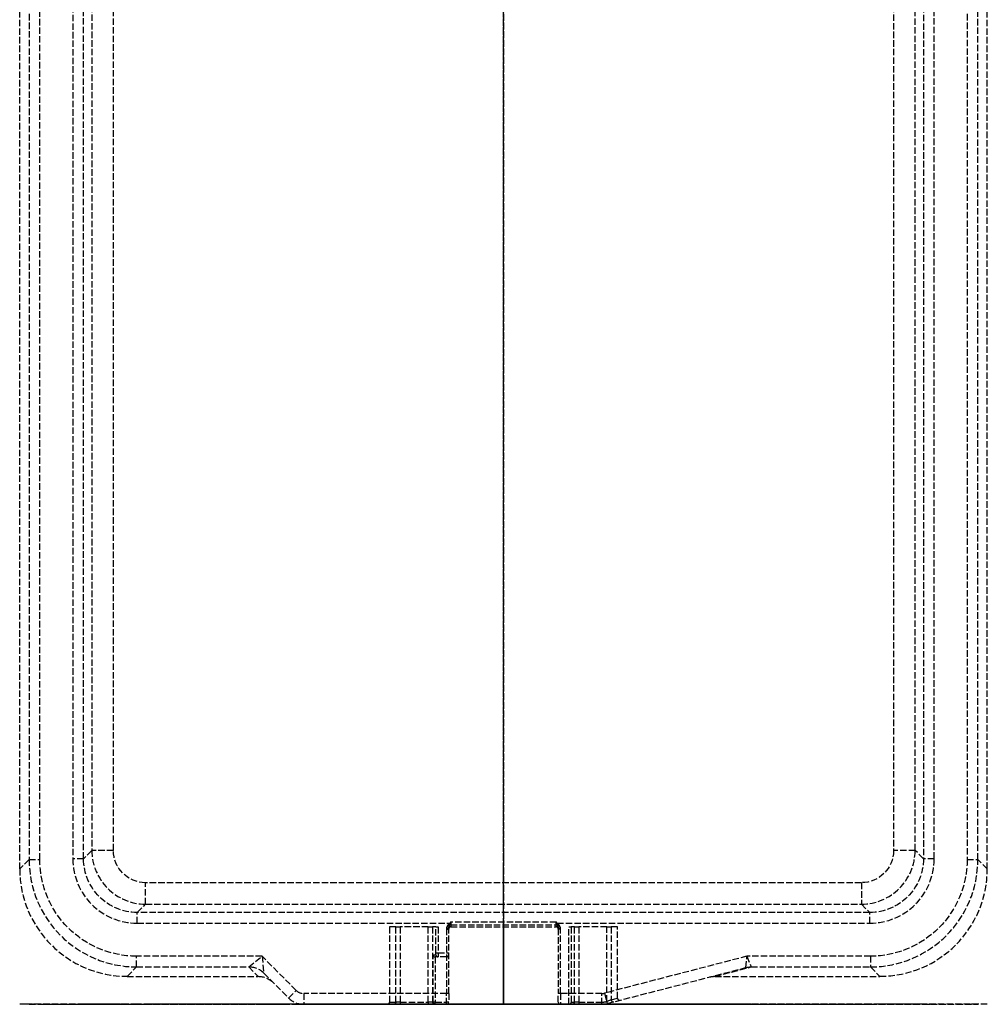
# Model space of a CAD drawing. Header units: millimetres. Extents: x -112 to 112, y 0 to 458.
# Tile 1 of 2: x -112 to 112, y 0 to 229. Entities that reach past the tile are written whole.
import ezdxf

# ---------------------------------------------------------------- set-up
doc = ezdxf.new("R2010")
doc.units = ezdxf.units.MM
doc.header["$LTSCALE"] = 10
doc.linetypes.add('ALLCAD_Strich', pattern=[0.2, 0.15, -0.05])
for name, color, linetype in [('BESCH_KONT_sich_schn_ansi_2d', 40, 'Continuous'), ('BESCH_KONT_sich_schn_grun_2d', 10, 'Continuous'), ('BESCH_KONT_sich_schn_seit_2d', 160, 'Continuous')]:
    doc.layers.add(name, color=color, linetype=linetype)

msp = doc.modelspace()

# ---------------------------------------------------------------- linework, layer by layer
at = {"layer": 'BESCH_KONT_sich_schn_ansi_2d', "linetype": 'ALLCAD_Strich'}
for p, q in [((-87.52, 0), (-112.5, 0)), ((-110.31, 0, 62.59), (-112.5, 0)), ((-107.82, 0, 65), (-85.33, 0, 65)), ((-95.72, 0, 7.33), (-97.65, 0, 62.59)), ((-90.72, 0, 2.5), (-83.22, 0, 2.5)), ((-87.52, 0), (-57.07, 0)), ((-87.52, 0), (-85.33, 0, 62.59)), ((-56.15, 0, 65), (-85.33, 0, 65)), ((-85.33, 0, 62.59), (-85.33, 0, 65)), ((-85.33, 0, 62.59), (-59.25, 0, 62.59)), ((-85.15, 0, 62.59), (-85.15, 0, 65)), ((-85.15, 0, 62.59), (-83.22, 0, 7.33)), ((-83.22, 0, 7.33), (83.22, 0, 7.33)), ((-83.22, 0, 2.5), (-83.22, 0, 7.33)), ((83.22, 0, 2.5), (-83.22, 0, 2.5)), ((-59.25, 0, 62.33), (-57.07, 0)), ((57.58, 0, 62.59), (-59.25, 0, 62.59)), ((-57.07, 0), (-53.53, 0)), ((-48.2, 0, 65), (-56.15, 0, 65)), ((-53.53, 0), (-55.72, 0, 62.5)), ((-55.72, 0, 62.5), (-49.96, 0, 62.5)), ((-53.53, 0), (-49.96, 0)), ((-46.43, 0), (-49.96, 0)), ((-49.96, 0, 62.5), (-49.96, 0)), ((-46.43, 0, 62.5), (-49.96, 0, 62.5)), ((-48.2, 0, 65), (-46.43, 0, 65)), ((-46.43, 0), (-27, 0)), ((-46.43, 0, 62.5), (-13.25, 0, 62.5)), ((-46.43, 0), (-46.43, 0, 62.5)), ((-13.25, 0, 65), (-46.43, 0, 65)), ((-46.43, 0, 65), (-46.43, 0, 62.5)), ((-26.5, 0), (-27, 0)), ((-25.53, 0, 55.54), (-27, 0)), ((-15.21, 0), (-26.5, 0)), ((-26.5, 0), (-25.03, 0, 55.53)), ((-25.53, 0, 55.54), (-25.03, 0, 55.53)), ((-25.03, 0, 55.53), (-25, 0, 56.5)), ((-25, 0, 56.5), (-24.03, 0, 56.5)), ((-24.03, 0, 57), (-24.03, 0, 56.5)), ((-17.49, 0, 57), (-24.03, 0, 57)), ((-24.03, 0, 56.5), (-17.49, 0, 56.5)), ((-17.49, 0, 57), (-17.49, 0, 56.5)), ((-17.49, 0, 56.5), (-16.5, 0, 56.5)), ((-16.5, 0, 56.5), (-16.49, 0, 55.51)), ((-15.99, 0, 55.52), (-16.49, 0, 55.51)), ((-16.49, 0, 55.51), (-16.37, 0, 46.99)), ((-15.87, 0, 47), (-16.37, 0, 46.99)), ((-16.37, 0, 46.99), (-15.71, 0, 0.99)), ((-16.36, 0, 46.5), (-15.87, 0, 46.5)), ((-15.87, 0, 47), (-15.99, 0, 55.52)), ((-15.87, 0, 46.5), (-15.87, 0, 47)), ((-13.25, 0, 47), (-15.87, 0, 47)), ((-15.87, 0, 46.5), (-13.25, 0, 46.5)), ((-15.21, 0, 1), (-15.86, 0, 46.5)), ((-15.21, 0, 1), (-15.71, 0, 0.99)), ((-15.71, 0, 0.49), (-15.71, 0, 0.99)), ((-15.21, 0), (-13.25, 0)), ((-15.21, 0, 1), (-15.21, 0)), ((-13.25, 0, 1), (-15.21, 0, 1)), ((-13.25, 0), (-12.25, 0)), ((-12.75, 0, 47), (-13.25, 0, 47)), ((-13.25, 0, 47), (-13.25, 0, 46.5)), ((-12.75, 0, 62.5), (-13.25, 0, 62.5)), ((-13.25, 0, 62.5), (-13.25, 0, 65)), ((-13.25, 0, 62.5), (-13.25, 0, 47)), ((-12.75, 0, 1), (-13.25, 0, 1)), ((-13.25, 0, 46.5), (-13.25, 0, 1)), ((-13.25, 0), (-13.25, 0, 1)), ((-13.25, 0, 46.5), (-12.75, 0, 46.5)), ((-12.75, 0, 64.5), (-12.75, 0, 62.5)), ((-12.75, 0, 47), (-12.75, 0, 62.5)), ((-12.75, 0, 1), (-12.75, 0, 47)), ((-12.75, 0, 1), (-12.75, 0, 0.5)), ((-12.25, 0, 0.5), (-12.75, 0, 0.5)), ((-12.75, 0, 63.99), (-12.25, 0, 63.99)), ((-12.25, 0), (12.25, 0)), ((12.25, 0, 0.5), (-12.25, 0, 0.5)), ((-12.25, 0, 0.5), (-12.25, 0)), ((-12.25, 0, 63.99), (12.25, 0, 63.99)), ((-12.25, 0, 0.5), (-12.25, 0, 63.99)), ((-12.25, 0, 64.99), (-12.25, 0, 63.99)), ((12.25, 0, 64.99), (-12.25, 0, 64.99)), ((12.25, 0, 64.99), (-12.25, 0, 64.99)), ((12.75, 0, 0.5), (12.25, 0, 0.5)), ((12.25, 0, 63.99), (12.75, 0, 63.99)), ((12.25, 0, 63.99), (12.25, 0, 0.5)), ((12.25, 0, 63.99), (12.25, 0, 64.99)), ((12.25, 0, 0.5), (12.25, 0)), ((12.25, 0), (13.25, 0)), ((12.75, 0, 62.5), (12.75, 0, 0.5)), ((12.75, 0, 62.5), (12.75, 0, 64.5)), ((13.25, 0, 62.5), (12.75, 0, 62.5)), ((12.75, 0, 46.5), (13.25, 0, 46.5)), ((13.25, 0, 1), (12.75, 0, 1)), ((13.25, 0, 62.5), (22.86, 0, 62.5)), ((13.25, 0), (13.25, 0, 62.5)), ((13.25, 0), (15.2, 0)), ((13.25, 0, 65), (13.25, 0, 62.5)), ((22.86, 0, 65), (13.25, 0, 65)), ((13.25, 0, 46.5), (16.36, 0, 46.5)), ((13.25, 0, 1), (15.71, 0, 1)), ((14.22, 0, 0), (14.22, 0, 0)), ((14.22, 0, 0.01), (14.22, 0, 0.01)), ((14.22, 0, 0), (14.22, 0, 0.01)), ((14.22, 0, 0), (14.22, 0, 0)), ((14.22, 0, 0.01), (14.22, 0, 0)), ((14.22, 0, 0.01), (14.22, 0, 0.01)), ((14.22, 0, 0.01), (14.22, 0, 0)), ((14.22, 0, 0), (14.22, 0, 0.01)), ((14.22, 0, 0.01), (14.23, 0, 0.01)), ((14.22, 0, 0.01), (14.22, 0, 0)), ((14.23, 0, 0), (14.22, 0, 0)), ((14.22, 0, 0), (14.22, 0, 0.01)), ((14.22, 0, 0), (14.22, 0, 0)), ((14.22, 0, 0), (14.22, 0, 0)), ((14.22, 0, 0), (14.23, 0, 0)), ((14.23, 0, 0.01), (14.22, 0, 0.01)), ((14.23, 0, 0), (14.23, 0, 0)), ((14.23, 0, 0.01), (14.23, 0, 0.01)), ((14.23, 0, 0), (14.23, 0, 0.01)), ((14.23, 0, 0), (14.23, 0, 0)), ((14.23, 0, 0.01), (14.23, 0, 0)), ((14.23, 0, 0.01), (14.23, 0, 0.01)), ((14.23, 0, 0.01), (14.23, 0, 0)), ((14.23, 0, 0.01), (14.23, 0, 0.01)), ((14.23, 0, 0.01), (14.23, 0, 0.01)), ((14.24, 0, 0), (14.24, 0, 0.01)), ((15.99, 0, 55.52), (15.2, 0)), ((15.21, 0), (15.2, 0)), ((15.21, 0), (26.5, 0)), ((15.7, 0), (15.71, 0, 0.49)), ((15.71, 0, 0.49), (16.49, 0, 55.51)), ((15.99, 0, 55.52), (16.49, 0, 55.51)), ((16.49, 0, 55.51), (16.5, 0, 56.5)), ((16.5, 0, 56.5), (17.49, 0, 56.5)), ((22.86, 0, 57), (17.49, 0, 57)), ((17.49, 0, 56.5), (22.86, 0, 56.5)), ((17.49, 0, 57), (17.49, 0, 56.5)), ((22.86, 0, 62.5), (22.86, 0, 57)), ((22.86, 0, 62.5), (22.86, 0, 65)), ((24.12, 0, 62.5), (22.86, 0, 62.5)), ((22.86, 0, 65), (23.49, 0, 65)), ((23.99, 0, 56.5), (22.86, 0, 56.5)), ((22.86, 0, 57), (24.12, 0, 57)), ((22.86, 0, 57), (22.86, 0, 56.5)), ((56.62, 0, 65), (23.49, 0, 65)), ((23.99, 0, 56.5), (24.03, 0, 56.5)), ((24.03, 0, 56.5), (25, 0, 56.5)), ((24.12, 0, 62.5), (56.3, 0, 62.5)), ((24.15, 0, 57), (24.12, 0, 57)), ((24.12, 0, 57), (24.12, 0, 62.5)), ((24.12, 0, 57), (24.12, 0, 56.5)), ((25, 0, 56.5), (25.03, 0, 55.53)), ((25.03, 0, 55.53), (26.5, 0)), ((27.13, 0), (25.65, 0, 55.54)), ((27.13, 0), (26.5, 0)), ((27.13, 0), (47.9, 0)), ((47.9, 0), (49.18, 0)), ((56.3, 0, 62.5), (47.9, 0)), ((49.18, 0), (57.56, 0, 62.33)), ((49.18, 0), (87.52, 0)), ((85.33, 0, 65), (56.62, 0, 65)), ((57.58, 0, 62.59), (85.33, 0, 62.59)), ((83.22, 0, 7.33), (85.15, 0, 62.59)), ((83.22, 0, 2.5), (90.72, 0, 2.5)), ((83.22, 0, 7.33), (83.22, 0, 2.5)), ((85.15, 0, 62.59), (85.15, 0, 65)), ((85.33, 0, 62.59), (87.52, 0)), ((85.33, 0, 65), (107.82, 0, 65)), ((85.33, 0, 65), (85.33, 0, 62.59)), ((112.5, 0), (87.52, 0)), ((97.65, 0, 62.59), (95.72, 0, 7.33)), ((112.5, 0), (110.31, 0, 62.59))]:
    msp.add_line(p, q, dxfattribs=at)
at = {"layer": 'BESCH_KONT_sich_schn_ansi_2d', "linetype": 'ALLCAD_Strich', "extrusion": (0, -1, 0)}
for centre, radius, start, end in [((-107.82, 62.5), 2.5, 90, 178), ((-24.03, 55.5), 1.5, 90, 178.4792), ((-17.49, 55.5), 1.5, 0.8112, 90), ((-15.21, 0.5), 0.5, 180.8112, 270), ((-13.25, 0.5), 0.5, 270, 0), ((13.25, 0.5), 0.5, 180, 270), ((14.22, 0), 0.00116, 180, 270), ((14.22, 0.01), 0.00116, 90, 180), ((14.22, 0), 0.00271, 270, 0), ((14.22, 0.01), 0.00271, 0, 90), ((14.23, 0), 0.00116, 180, 270), ((14.23, 0.01), 0.00116, 90, 180), ((14.23, 0), 0.00271, 270, 0), ((14.23, 0.01), 0.00271, 0, 90), ((14.23, 0.01), 0.00217, 270, 0), ((14.23, 0.01), 0.00217, 0, 90), ((17.49, 55.5), 1.5, 90, 179.1888), ((24.15, 55.5), 1.5, 1.5208, 90), ((107.82, 62.5), 2.5, 2, 90)]:
    msp.add_arc(centre, radius, start, end, dxfattribs=at)
at = {"layer": 'BESCH_KONT_sich_schn_ansi_2d', "linetype": 'ALLCAD_Strich', "extrusion": (0, 1, 0)}
for centre, radius, start, end in [((100.14, 62.5), 2.5, 90, 178), ((90.72, 7.5), 5, 270, 358), ((24.03, 55.5), 1, 1.5208, 90), ((17.49, 55.5), 1, 90, 179.1888), ((15.87, 47), 0.5, 270, 359.1888), ((13.25, 47), 0.5, 180, 270), ((13.25, 64.5), 0.5, 90, 180), ((12.25, 65.49), 0.5, 270, 273.3866), ((-12.25, 65.49), 0.5, 266.6134, 270), ((-13.25, 64.5), 0.5, 0, 90), ((-14.22, 0.01), 0.00271, 0, 90), ((-14.22, 0), 0.00271, 270, 0), ((-14.22, 0.01), 0.00116, 90, 180), ((-14.22, 0), 0.00116, 180, 270), ((-14.23, 0.01), 0.00271, 0, 90), ((-14.23, 0), 0.00271, 270, 0), ((-14.23, 0.01), 0.00116, 90, 180), ((-14.23, 0), 0.00116, 180, 270), ((-14.23, 0.01), 0.00093, 90, 180), ((-14.23, 0.01), 0.00093, 180, 270), ((-15.21, 0.5), 0.5, 180.8112, 270), ((-17.49, 55.5), 1, 0.8112, 90), ((-24.03, 55.5), 1, 90, 178.4792), ((-90.72, 7.5), 5, 182, 270), ((-100.14, 62.5), 2.5, 2, 90)]:
    msp.add_arc(centre, radius, start, end, dxfattribs=at)
for centre, major_axis, ratio, start_param, end_param in [((-85.3, 0, 62.5), (25.01, 0, -0.09), 0.003484, -3.141483, -1.571905), ((-59.25, 0, 62.5), (-5, 0, -0.17), 0.034878, -2.355586, -1.569578), ((-59.25, 0, 62.76), (-5, 0, 0.07), 0.034896, -2.356195, -1.571301), ((-48.64, 0, 62.5), (-7.08, 0, 0.11), 0.353, -0.042296, -0.007389), ((-12.48, 0, 64.5), (0, 0, 0.5), 0.655544, 0, 0.360619), ((12.48, 0, 64.5), (0, 0, 0.5), 0.655544, -0.360619, 0), ((24.03, 0, 57), (0, 0, -0.5), 0.251357, -1.570796, 0), ((27.72, 0, 62.5), (28.6, 0, 0.09), 0.08736, 0.000636, 0.035543), ((85.3, 0, 62.5), (25.01, 0, 0.09), 0.003484, -1.569688, -0.00011)]:
    msp.add_ellipse(centre, major_axis=major_axis, ratio=ratio, start_param=start_param, end_param=end_param, dxfattribs=at)
at = {"layer": 'BESCH_KONT_sich_schn_ansi_2d', "linetype": 'ALLCAD_Strich', "extrusion": (0, -1, 0)}
for centre, major_axis, ratio, start_param, end_param in [((-85.14, 0, 62.5), (-12.51, 0, 0.09), 0.006963, -1.569287, 0.000292), ((-83.21, 0, 7.5), (12.5, 0, 0.17), 0.013945, -3.1413, -1.571722), ((-48.64, 0, 62.33), (-10.61, 0, 0.37), 0.706247, 0.014379, 0.049285), ((-56.15, 0, 62.5), (-3.11, 0), 0.804738, -1.570796, -0.034907), ((-56.15, 0, 62.5), (0, 0, 2.5), 0.171573, -1.53589, 0), ((-48.2, 0, 62.5), (0, 0, 2.5), 0.707107, 0, 1.570796), ((23.49, 0, 62.5), (0, 0, 2.5), 0.251357, -1.570796, 0), ((23.99, 0, 57), (0, 0, -0.5), 0.251357, 0, 1.570796), ((25.53, 0, 55.54), (-0.5, 0, -0.013), 0.006892, 0, 1.824787), ((57.56, 0, 62.5), (4.96, 0, -0.67), 0.034589, -1.822563, -1.566145), ((56.62, 0, 62.5), (0, 0, -2.5), 0.119527, -3.141593, -1.605703), ((57.58, 0, 62.76), (5, 0, 0.02), 0.034899, -1.824878, -1.570952), ((56.62, 0, 62.5), (0, 0, 2.5), 0.383187, -1.53589, 0), ((27.72, 0, 62.33), (29.85, 0, 0.27), 0.251051, -0.036061, -0.001154), ((83.21, 0, 7.5), (12.5, 0, -0.17), 0.013945, -1.569871, -0.000292), ((85.14, 0, 62.5), (-12.51, 0, -0.09), 0.006963, -3.141884, -1.572306)]:
    msp.add_ellipse(centre, major_axis=major_axis, ratio=ratio, start_param=start_param, end_param=end_param, dxfattribs=at)
at = {"layer": 'BESCH_KONT_sich_schn_ansi_2d', "linetype": 'ALLCAD_Strich'}
for points, knots in [([(-12.48, 0, 65), (-12.57, 0, 65), (-12.65, 0, 65), (-12.85, 0, 65), (-12.95, 0, 65), (-13.17, 0, 65), (-13.25, 0, 65), (-13.25, 0, 65)], [0, 0, 0, 0, 0.0338054, 0.0338054, 0.0791194, 0.0791194, 0.1533357, 0.1533357, 0.1533357, 0.1533357]), ([(-12.75, 0, 64.5), (-12.75, 0, 64.54), (-12.71, 0, 64.6), (-12.6, 0, 64.73), (-12.55, 0, 64.79), (-12.45, 0, 64.9), (-12.41, 0, 64.94), (-12.37, 0, 64.97)], [-0.1533357, -0.1533357, -0.1533357, -0.1533357, -0.0791194, -0.0791194, -0.0338054, -0.0338054, 0, 0, 0, 0]), ([(-12.28, 0, 64.99), (-12.29, 0, 64.99), (-12.31, 0, 65), (-12.33, 0, 65), (-12.35, 0, 65), (-12.37, 0, 65), (-12.39, 0, 65), (-12.41, 0, 65), (-12.43, 0, 65), (-12.45, 0, 65), (-12.47, 0, 65), (-12.48, 0, 65)], [0.00713684, 0.00713684, 0.00713684, 0.00713684, 0.01163254, 0.01163254, 0.01612823, 0.01612823, 0.02062392, 0.02062392, 0.02511962, 0.02511962, 0.02961531, 0.02961531, 0.02961531, 0.02961531]), ([(-12.25, 0, 64.99), (-12.27, 0, 64.99), (-12.29, 0, 64.99), (-12.33, 0, 64.99), (-12.35, 0, 65), (-12.37, 0, 65), (-12.39, 0, 65), (-12.4, 0, 65), (-12.44, 0, 65), (-12.46, 0, 65), (-12.48, 0, 65)], [-0.00049237, -0.00049237, -0.00049237, -0.00049237, 0.00703455, 0.00703455, 0.01456147, 0.01456147, 0.01456147, 0.02208839, 0.02208839, 0.02961531, 0.02961531, 0.02961531, 0.02961531]), ([(-12.37, 0, 64.97), (-12.36, 0, 64.97), (-12.35, 0, 64.98), (-12.33, 0, 64.99), (-12.32, 0, 64.99), (-12.31, 0, 64.99), (-12.3, 0, 64.99), (-12.29, 0, 64.99), (-12.28, 0, 64.99)], [-0.02961531, -0.02961531, -0.02961531, -0.02961531, -0.02208839, -0.02208839, -0.01456147, -0.01456147, -0.01456147, -0.00713684, -0.00713684, -0.00713684, -0.00713684]), ([(-12.28, 0, 64.99), (-12.28, 0, 64.99), (-12.28, 0, 64.99), (-12.27, 0, 64.99), (-12.26, 0, 64.99), (-12.25, 0, 64.99)], [-0.007136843, -0.007136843, -0.007136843, -0.007136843, -0.007034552, -0.007034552, 0.000492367, 0.000492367, 0.000492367, 0.000492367]), ([(12.25, 0, 64.99), (12.26, 0, 64.99), (12.27, 0, 64.99), (12.28, 0, 64.99), (12.28, 0, 64.99), (12.28, 0, 64.99)], [-0.030107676, -0.030107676, -0.030107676, -0.030107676, -0.022580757, -0.022580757, -0.022478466, -0.022478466, -0.022478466, -0.022478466]), ([(12.48, 0, 65), (12.46, 0, 65), (12.44, 0, 65), (12.4, 0, 65), (12.39, 0, 65), (12.37, 0, 65), (12.35, 0, 65), (12.33, 0, 64.99), (12.29, 0, 64.99), (12.27, 0, 64.99), (12.25, 0, 64.99)], [0, 0, 0, 0, 0.00752692, 0.00752692, 0.01505384, 0.01505384, 0.01505384, 0.02258076, 0.02258076, 0.03010768, 0.03010768, 0.03010768, 0.03010768]), ([(12.28, 0, 64.99), (12.29, 0, 64.99), (12.3, 0, 64.99), (12.31, 0, 64.99), (12.32, 0, 64.99), (12.33, 0, 64.99), (12.35, 0, 64.98), (12.36, 0, 64.97), (12.37, 0, 64.97)], [-0.02247847, -0.02247847, -0.02247847, -0.02247847, -0.01505384, -0.01505384, -0.01505384, -0.00752692, -0.00752692, 0, 0, 0, 0]), ([(12.28, 0, 64.99), (12.29, 0, 64.99), (12.31, 0, 65), (12.33, 0, 65), (12.35, 0, 65), (12.37, 0, 65), (12.39, 0, 65), (12.41, 0, 65), (12.43, 0, 65), (12.45, 0, 65), (12.47, 0, 65), (12.48, 0, 65)], [-0.02247847, -0.02247847, -0.02247847, -0.02247847, -0.01798277, -0.01798277, -0.01348708, -0.01348708, -0.00899139, -0.00899139, -0.00449569, -0.00449569, 0, 0, 0, 0]), ([(12.37, 0, 64.97), (12.41, 0, 64.94), (12.45, 0, 64.9), (12.55, 0, 64.79), (12.6, 0, 64.73), (12.71, 0, 64.6), (12.75, 0, 64.54), (12.75, 0, 64.5)], [-0.1533357, -0.1533357, -0.1533357, -0.1533357, -0.1195304, -0.1195304, -0.0742163, -0.0742163, 0, 0, 0, 0]), ([(13.25, 0, 65), (13.25, 0, 65), (13.17, 0, 65), (12.95, 0, 65), (12.85, 0, 65), (12.65, 0, 65), (12.57, 0, 65), (12.48, 0, 65)], [0, 0, 0, 0, 0.0742163, 0.0742163, 0.1195304, 0.1195304, 0.1533357, 0.1533357, 0.1533357, 0.1533357])]:
    msp.add_open_spline(points, degree=3, knots=knots, dxfattribs=at)
at = {"layer": 'BESCH_KONT_sich_schn_grun_2d', "linetype": 'ALLCAD_Strich'}
for p, q in [((-112.5, 31.48), (-112.5, 426.52)), ((112.5, 31.48), (112.5, 426.52)), ((-110.31, 424.33), (-110.31, 33.67)), ((-107.82, 33.67), (-107.82, 424.33)), ((-100.14, 424.15), (-100.14, 33.85)), ((-97.65, 33.85), (-97.65, 424.15)), ((97.65, 424.15), (97.65, 33.85)), ((100.14, 33.85), (100.14, 424.15)), ((107.82, 424.33), (107.82, 33.67)), ((110.31, 33.67), (110.31, 424.33)), ((-95.72, 422.22), (-95.72, 35.78)), ((-90.72, 35.78), (-90.72, 422.22)), ((90.72, 422.22), (90.72, 35.78)), ((95.72, 35.78), (95.72, 422.22)), ((-95.72, 35.78), (-97.65, 33.85)), ((-90.72, 35.78), (-95.72, 35.78)), ((95.72, 35.78), (90.72, 35.78)), ((97.65, 33.85), (95.72, 35.78)), ((-110.31, 33.67), (-112.5, 31.48)), ((-110.31, 33.67), (-107.82, 33.67)), ((-97.65, 33.85), (-100.14, 33.85)), ((100.14, 33.85), (97.65, 33.85)), ((107.82, 33.67), (110.31, 33.67)), ((112.5, 31.48), (110.31, 33.67)), ((-83.22, 23.28), (-83.22, 28.28)), ((83.22, 28.28), (-83.22, 28.28)), ((83.22, 28.28), (83.22, 23.28)), ((-85.15, 21.35), (-83.22, 23.28)), ((-83.22, 23.28), (83.22, 23.28)), ((83.22, 23.28), (85.15, 21.35)), ((85.15, 21.35), (-85.15, 21.35)), ((-85.15, 18.86), (-85.15, 21.35)), ((85.15, 18.86), (85.15, 21.35)), ((-85.15, 18.86), (-12.48, 18.86)), ((-12.37, 18.72), (-12.48, 18.86)), ((12.25, 19.1), (-12.25, 19.1)), ((-12.25, 19.1), (-12.25, 18)), ((-12.25, 18.5), (12.25, 18.5)), ((12.25, 18), (12.25, 19.1)), ((12.48, 18.86), (12.37, 18.72)), ((12.48, 18.86), (85.15, 18.86)), ((-26.5, 18), (-26.5, 0.5)), ((-25.03, 18), (-26.5, 18)), ((-25.03, 0.5), (-25.03, 18)), ((-25.03, 18), (-24.03, 18)), ((-24.03, 18), (-24.03, 0.5)), ((-17.49, 18), (-24.03, 18)), ((-17.49, 0.5), (-17.49, 18)), ((-17.49, 18), (-16.49, 18)), ((-16.49, 18), (-16.49, 0.5)), ((-15.71, 18), (-16.49, 18)), ((-15.71, 18), (-15.21, 18)), ((-15.71, 12), (-15.71, 18)), ((-15.21, 18), (-15.21, 12)), ((-12.75, 17.59), (-13.25, 17.59)), ((-13.25, 17.59), (-13.25, 2.5)), ((-13.25, 17.5), (-12.75, 17.5)), ((-12.75, 2.5), (-12.75, 17.59)), ((-12.25, 18), (12.25, 18)), ((12.75, 17.59), (12.75, 2.5)), ((13.25, 17.59), (12.75, 17.59)), ((13.25, 17.5), (12.75, 17.5)), ((13.25, 2.5), (13.25, 17.59)), ((15.21, 18), (15.71, 18)), ((15.21, 0), (15.21, 18)), ((15.71, 18), (15.71, 0.5)), ((16.49, 18), (15.71, 18)), ((16.49, 0.5), (16.49, 18)), ((16.49, 18), (17.49, 18)), ((17.49, 18), (17.49, 0.5)), ((24.03, 18), (17.49, 18)), ((24.03, 0.65), (24.03, 18)), ((24.03, 18), (25.03, 18)), ((25.03, 18), (25.03, 1.04)), ((26.5, 18), (25.03, 18)), ((26.5, 1.43), (26.5, 18)), ((-16.37, 0.5), (-16.37, 11.5)), ((-16.37, 11.5), (-15.71, 11.5)), ((-15.71, 12), (-15.21, 12)), ((-15.21, 12), (-13.25, 12)), ((-13.25, 12), (-12.75, 12)), ((-56.15, 11.18), (-85.33, 11.18)), ((-85.33, 8.69), (-85.33, 11.18)), ((-59.25, 8.69), (-56.15, 11.18)), ((-48.2, 3.23), (-56.15, 11.18)), ((-56.15, 11.18), (-55.72, 7.22)), ((-15.87, 11), (-15.87, 0.5)), ((-13.25, 11), (-15.86, 11)), ((56.62, 11.18), (23.49, 2.58)), ((56.32, 8.53), (56.62, 11.18)), ((56.62, 11.18), (57.58, 8.69)), ((85.33, 11.18), (56.62, 11.18)), ((85.33, 11.18), (85.33, 8.69)), ((-87.52, 6.5), (-85.33, 8.69)), ((-85.33, 8.69), (-59.25, 8.69)), ((-59.25, 8.68), (-57.07, 6.5)), ((-55.72, 7.22), (-49.96, 1.46)), ((24.12, 0.16), (56.3, 8.52)), ((49.18, 6.5), (57.56, 8.68)), ((57.58, 8.69), (85.33, 8.69)), ((85.33, 8.69), (87.52, 6.5)), ((-87.52, 6.5), (-57.07, 6.5)), ((49.18, 6.5), (87.52, 6.5)), ((-49.96, 1.46), (-48.2, 3.23)), ((-13.25, 2.5), (-46.43, 2.5)), ((-46.43, 2.5), (-46.43, 0)), ((-12.75, 2.5), (-13.25, 2.5)), ((-13.25, 0), (-13.25, 2.5)), ((-12.75, 2.5), (-12.75, 0.5)), ((12.75, 0.5), (12.75, 2.5)), ((13.25, 2.5), (12.75, 2.5)), ((13.25, 2.5), (13.25, 0)), ((22.86, 2.5), (13.25, 2.5)), ((22.86, 0), (22.86, 2.5)), ((23.49, 2.58), (24.12, 0.16)), ((-26.5, 0.5), (-25.03, 0.5)), ((-24.03, 0.5), (-25.03, 0.5)), ((-24.03, 0.5), (-24.03, 0)), ((-24.03, 0.5), (-17.49, 0.5)), ((-17.49, 0.5), (-17.49, 0)), ((-16.49, 0.5), (-17.49, 0.5)), ((-16.49, 0.5), (-16.37, 0.5)), ((-15.87, 0.5), (-16.37, 0.5)), ((-15.87, 0), (-15.87, 0.5)), ((-15.87, 0.5), (-13.25, 0.5)), ((-12.75, 0.5), (-13.25, 0.5)), ((13.25, 0), (22.86, 0)), ((15.71, 0.5), (16.49, 0.5)), ((17.49, 0.5), (16.49, 0.5)), ((17.49, 0.5), (22.86, 0.5)), ((17.49, 0.5), (17.49, 0)), ((23.99, 0.64), (24.03, 0.65)), ((25.03, 1.04), (24.03, 0.65)), ((24.15, 0.17), (24.03, 0.65)), ((25.03, 1.04), (26.5, 1.43)), ((-46.43, 0), (-13.25, 0)), ((14.22, 0), (14.22, 0)), ((14.22, 0), (14.22, 0)), ((14.22, 0), (14.22, 0)), ((14.22, 0), (14.22, 0)), ((14.22, 0), (14.22, 0)), ((14.22, 0), (14.22, 0)), ((14.22, 0), (14.22, 0)), ((14.22, 0), (14.22, 0)), ((14.23, 0), (14.22, 0)), ((14.22, 0), (14.22, 0)), ((14.22, 0), (14.22, 0)), ((14.22, 0), (14.22, 0)), ((14.22, 0), (14.22, 0)), ((14.22, 0), (14.22, 0)), ((14.22, 0), (14.22, 0)), ((14.23, 0), (14.23, 0)), ((14.23, 0), (14.23, 0)), ((14.23, 0), (14.23, 0)), ((14.23, 0), (14.23, 0)), ((14.23, 0), (14.23, 0)), ((14.23, 0), (14.24, 0)), ((14.23, 0), (14.23, 0)), ((14.23, 0), (14.23, 0)), ((14.23, 0), (14.23, 0)), ((14.23, 0), (14.23, 0)), ((14.23, 0), (14.23, 0)), ((14.23, 0), (14.23, 0)), ((14.23, 0), (14.23, 0)), ((14.23, 0), (14.23, 0)), ((14.23, 0), (14.23, 0)), ((14.24, 0), (14.24, 0))]:
    msp.add_line(p, q, dxfattribs=at)
for centre, radius, start, end in [((-12.25, 17.5), 1, 90, 180), ((12.25, 17.5), 1, 0, 90), ((-12.25, 17.5), 0.5, 90, 180), ((12.25, 17.5), 0.5, 0, 90), ((-13.25, 11.5), 0.5, 270, 0), ((-46.43, 5), 2.5, 225, 270), ((22.86, 5), 2.5, 270, 284.5578), ((-46.43, 5), 5, 225, 270), ((-13.25, 0.5), 0.5, 270, 0), ((13.25, 0.5), 0.5, 180, 270), ((22.86, 5), 4.5, 270, 284.5578), ((22.86, 5), 5, 270, 284.5578)]:
    msp.add_arc(centre, radius, start, end, dxfattribs=at)
for centre, major_axis, ratio, start_param, end_param in [((-83.21, 35.79), (-8.84, -8.84), 0.999756, -0.784789, 0.784789), ((83.21, 35.79), (8.84, -8.84), 0.999756, -0.784789, 0.784789), ((-85.3, 33.7), (-17.69, -17.69), 0.999026, -0.784789, 0.784789), ((-85.14, 33.86), (-10.62, -10.62), 0.998783, -0.784789, 0.784789), ((85.14, 33.86), (10.62, -10.62), 0.998783, -0.784789, 0.784789), ((85.3, 33.7), (17.69, -17.69), 0.999026, -0.784789, 0.784789), ((-87.48, 31.52), (-17.7, -17.7), 0.998783, -0.784789, 0.784789), ((87.48, 31.52), (17.7, -17.7), 0.998783, -0.784789, 0.784789), ((-15.87, 11.5), (-0.356, 0.356), 0.985941, 0.792477, 2.349115), ((-15.71, 12), (0, 0.5), 0.014159, -3.141593, -1.570796), ((-15.21, 11.5), (0, -0.5), 0.9999, -1.570796, 0), ((-59.25, 3.69), (-4.62, 1.91), 0.999286, -1.963243, -1.17835), ((-48.64, 8.68), (-10.61, 0.01), 0.024678, -0.010204, 0.024703), ((-59.25, 3.68), (3.54, 3.54), 0.998783, 0, 0.786007), ((27.72, 8.68), (29.86, 0.01), 0.008768, -0.033789, 0.001117), ((-27, 0.5), (0.5, 0), 0.999648, -1.570796, 0), ((-15.99, 0.5), (0, -0.5), 0.9999, -1.570796, 0), ((-15.87, 0.5), (0, 0.5), 0.9999, 1.570796, 3.141593), ((15.2, 0.5), (0.5, 0), 0.9999, -1.570796, -1.556638), ((25.53, 1.04), (0.126, -0.484), 0.999624, -1.824787, 0), ((27, 1.43), (-0.484, -0.126), 0.999624, -0.253991, 1.570796)]:
    msp.add_ellipse(centre, major_axis=major_axis, ratio=ratio, start_param=start_param, end_param=end_param, dxfattribs=at)
at = {"layer": 'BESCH_KONT_sich_schn_grun_2d', "linetype": 'ALLCAD_Strich', "extrusion": (0, 0, -1)}
for centre, major_axis, ratio, start_param, end_param in [((-83.21, 35.79), (-5.31, -5.31), 0.998783, -0.784789, 0.784789), ((83.21, 35.79), (5.31, -5.31), 0.998783, -0.784789, 0.784789), ((-85.3, 33.7), (-15.93, -15.93), 0.998783, -0.784789, 0.784789), ((-85.14, 33.86), (-8.85, -8.85), 0.998297, -0.784789, 0.784789), ((85.14, 33.86), (8.85, -8.85), 0.998297, -0.784789, 0.784789), ((85.3, 33.7), (15.93, -15.93), 0.998783, -0.784789, 0.784789), ((-15.21, 12), (0, -1), 0.00708, -1.570796, 0), ((-15.86, 11.5), (-0.5, 0), 0.9999, -1.570796, -1.556638), ((-48.64, 3.68), (-7.08, 3.54), 0.014786, -0.044427, -0.009521), ((57.56, 3.68), (-1.26, 4.84), 0.990487, 0, 0.256417), ((27.72, 3.68), (28.6, 4.85), 0.003096, 0.000889, 0.035796), ((57.58, 3.69), (4.96, 0.63), 0.999381, -1.69776, -1.443833), ((-57.07, 1.5), (-3.54, 3.54), 0.998783, 0.784789, 1.570796), ((49.16, 1.5), (4.89, 1.27), 0.990487, -1.570796, -1.314379), ((-25.53, 0.5), (0, -0.5), 0.999648, -1.570796, 0), ((15.21, 0.5), (0.356, 0.356), 0.985941, 0.792477, 2.349115), ((15.99, 0.5), (0, -0.5), 0.9999, -1.570796, 0)]:
    msp.add_ellipse(centre, major_axis=major_axis, ratio=ratio, start_param=start_param, end_param=end_param, dxfattribs=at)
at = {"layer": 'BESCH_KONT_sich_schn_grun_2d', "linetype": 'ALLCAD_Strich'}
for points, knots in [([(-12.48, 18.86), (-12.57, 18.78), (-12.65, 18.71), (-12.85, 18.53), (-12.95, 18.41), (-13.17, 18.08), (-13.25, 17.84), (-13.25, 17.59)], [0, 0, 0, 0, 0.0338054, 0.0338054, 0.0791194, 0.0791194, 0.1533357, 0.1533357, 0.1533357, 0.1533357]), ([(-12.75, 17.59), (-12.75, 17.73), (-12.71, 17.87), (-12.6, 18.13), (-12.55, 18.24), (-12.45, 18.48), (-12.41, 18.59), (-12.37, 18.72)], [-0.1533357, -0.1533357, -0.1533357, -0.1533357, -0.0791194, -0.0791194, -0.0338054, -0.0338054, 0, 0, 0, 0]), ([(-12.25, 19.1), (-12.27, 19.08), (-12.29, 19.06), (-12.33, 19.02), (-12.35, 19), (-12.37, 18.98), (-12.39, 18.96), (-12.4, 18.94), (-12.44, 18.9), (-12.46, 18.88), (-12.48, 18.86)], [-0.00049237, -0.00049237, -0.00049237, -0.00049237, 0.00703455, 0.00703455, 0.01456147, 0.01456147, 0.01456147, 0.02208839, 0.02208839, 0.02961531, 0.02961531, 0.02961531, 0.02961531]), ([(-12.37, 18.72), (-12.36, 18.75), (-12.35, 18.78), (-12.33, 18.84), (-12.32, 18.88), (-12.31, 18.91), (-12.3, 18.94), (-12.29, 18.97), (-12.27, 19.03), (-12.26, 19.06), (-12.25, 19.1)], [-0.02961531, -0.02961531, -0.02961531, -0.02961531, -0.02208839, -0.02208839, -0.01456147, -0.01456147, -0.01456147, -0.00703455, -0.00703455, 0.00049237, 0.00049237, 0.00049237, 0.00049237]), ([(12.25, 19.1), (12.26, 19.06), (12.27, 19.03), (12.29, 18.97), (12.3, 18.94), (12.31, 18.91), (12.32, 18.88), (12.33, 18.84), (12.35, 18.78), (12.36, 18.75), (12.37, 18.72)], [-0.03010768, -0.03010768, -0.03010768, -0.03010768, -0.02258076, -0.02258076, -0.01505384, -0.01505384, -0.01505384, -0.00752692, -0.00752692, 0, 0, 0, 0]), ([(12.48, 18.86), (12.46, 18.88), (12.44, 18.9), (12.4, 18.94), (12.39, 18.96), (12.37, 18.98), (12.35, 19), (12.33, 19.02), (12.29, 19.06), (12.27, 19.08), (12.25, 19.1)], [0, 0, 0, 0, 0.00752692, 0.00752692, 0.01505384, 0.01505384, 0.01505384, 0.02258076, 0.02258076, 0.03010768, 0.03010768, 0.03010768, 0.03010768]), ([(12.37, 18.72), (12.41, 18.59), (12.45, 18.48), (12.55, 18.24), (12.6, 18.13), (12.71, 17.87), (12.75, 17.73), (12.75, 17.59)], [-0.1533357, -0.1533357, -0.1533357, -0.1533357, -0.1195304, -0.1195304, -0.0742163, -0.0742163, 0, 0, 0, 0]), ([(13.25, 17.59), (13.25, 17.84), (13.17, 18.08), (12.95, 18.41), (12.85, 18.53), (12.65, 18.71), (12.57, 18.78), (12.48, 18.86)], [0, 0, 0, 0, 0.0742163, 0.0742163, 0.1195304, 0.1195304, 0.1533357, 0.1533357, 0.1533357, 0.1533357])]:
    msp.add_open_spline(points, degree=3, knots=knots, dxfattribs=at)
at = {"layer": 'BESCH_KONT_sich_schn_seit_2d', "linetype": 'ALLCAD_Strich'}
for p, q in [((0, 31.48), (0, 426.52)), ((0, 33.67, 65), (0, 424.33, 65)), ((0, 424.33, 62.59), (0, 33.67, 62.59)), ((0, 422.22, 7.33), (0, 35.78, 7.33)), ((0, 35.78, 2.5), (0, 422.22, 2.5)), ((0, 35.78, 7.33), (0, 33.85, 62.59)), ((0, 35.78, 7.33), (0, 35.78, 2.5)), ((0, 35.78, 2.5), (0, 28.28, 2.5)), ((0, 33.85, 65), (0, 33.85, 62.59)), ((0, 33.67, 65), (0, 11.18, 65)), ((0, 33.67, 62.59), (0, 33.67, 65)), ((0, 33.67, 62.59), (0, 31.48)), ((0, 6.5), (0, 31.48)), ((0, 21.35, 62.59), (0, 23.28, 7.33)), ((0, 18, 56.5), (0, 18, 63.99)), ((0, 12, 0.49), (0, 18, 0.49)), ((0, 17.5, 0.5), (0, 18, 0.5)), ((0, 18, 55.51), (0, 0.5, 55.51)), ((0, 18, 56.5), (0, 0.5, 56.5)), ((0, 0.5, 55.53), (0, 18, 55.53)), ((0, 18, 55.53), (0, 18, 56.5)), ((0, 18, 55.53), (0, 18)), ((0, 18, 63.99), (0, 17.5, 63.99)), ((0, 17.59, 65), (0, 17.59, 64.5)), ((0, 2.5, 64.5), (0, 17.59, 64.5)), ((0, 17.5), (0, 17.5, 0.5)), ((0, 17.5, 0.5), (0, 12, 0.5)), ((0, 17.5, 63.99), (0, 17.5, 0.5)), ((0, 0.5, 0.5), (0, 12, 0.5)), ((0, 12, 0.49), (0, 0.5, 0.49)), ((0, 12), (0, 12, 0.49)), ((0, 12, 0.49), (0, 12, 0.5)), ((0, 0.5, 46.99), (0, 11.5, 46.99)), ((0, 11.5, 47), (0, 0.5, 47)), ((0, 11, 46.5), (0, 11.5, 47)), ((0, 11.5, 46.99), (0, 11.5, 0.99)), ((0, 11, 1), (0, 11.5, 1)), ((0, 11.5, 46.99), (0, 11.5, 47)), ((0, 3.23, 65), (0, 11.18, 65)), ((0, 11, 46.5), (0, 0.5, 46.5)), ((0, 11, 1), (0, 11, 46.5)), ((0, 6.5), (0, 8.69, 62.59)), ((0, 7.22, 62.5), (0, 8.52, 62.5)), ((0, 8.52, 62.5), (0, 6.34)), ((0, 5.03), (0, 7.22, 62.5)), ((0, 7.22, 62.5), (0, 1.46, 62.5)), ((0, 6.5), (0, 5.03)), ((0, 5.03), (0, 1.46)), ((0, 3.23, 65), (0, 2.5, 65)), ((0, 2.5, 65), (0, 2.5, 64.5)), ((0, 0), (0, 1.46)), ((0, 1.46, 62.5), (0, 1.46)), ((0, 0, 62.5), (0, 1.46, 62.5)), ((0, 1.04, 55.53), (0, 1.43)), ((0, 0.94), (0, 0.56, 55.54)), ((0, 0.54, 55.54), (0, 0.93)), ((0, 0), (0, 0.5, 0.5)), ((0, 0, 47), (0, 0.5, 47)), ((0, 0.5), (0, 0.5, 55.53)), ((0, 0.5, 56.5), (0, 0.5, 55.53)), ((0, 0.5, 56.5), (0, 0.5, 62.5)), ((0, 0.17, 57), (0, 0.16, 57)), ((0, 0.16, 57), (0, 0.16, 62.5)), ((0, 0.16, 57), (0, 0, 57)), ((0, 0), (0, 0, 62.5)), ((0, 0, 0.01), (0, 0, 0.01)), ((0, 0, 0.01), (0, 0, 0.01)), ((0, 0, 0), (0, 0, 0)), ((0, 0, 0), (0, 0, 0)), ((0, 0, 0), (0, 0, 0)), ((0, 0, 0.01), (0, 0, 0.01)), ((0, 0, 0.01), (0, 0, 0.01)), ((0, 0, 0.01), (0, 0, 0.01)), ((0, 0, 0), (0, 0, 0)), ((0, 0, 0.01), (0, 0, 0.01)), ((0, 0, 0.01), (0, 0, 0.01)), ((0, 0, 0), (0, 0, 0)), ((0, 0, 0), (0, 0, 0)), ((0, 0, 0.01), (0, 0, 0.01)), ((0, 0, 0.01), (0, 0, 0.01)), ((0, 0, 0.01), (0, 0, 0.01)), ((0, 0, 0), (0, 0, 0.01)), ((0, 0, 0), (0, 0, 0))]:
    msp.add_line(p, q, dxfattribs=at)
at = {"layer": 'BESCH_KONT_sich_schn_seit_2d', "linetype": 'ALLCAD_Strich', "extrusion": (1, 0, 0)}
for centre, radius, start, end in [((28.28, 7.5), 5, 182, 270), ((18.86, 62.5), 2.5, 2, 90), ((19, 63.99), 1.5, 160.2464, 180), ((12, 0.99), 0.5, 180, 270), ((11.18, 62.5), 2.5, 90, 178), ((0.5, 47), 0.5, 180, 270)]:
    msp.add_arc(centre, radius, start, end, dxfattribs=at)
at = {"layer": 'BESCH_KONT_sich_schn_seit_2d', "linetype": 'ALLCAD_Strich', "extrusion": (-1, 0, 0)}
for centre, radius, start, end in [((-19, 63.99), 1, 0, 95.5232), ((-18.5, 0.5), 0.5, 270, 0), ((-12, 1), 1, 270, 0), ((-12, 1), 0.5, 270, 0), ((-2.5, 62.5), 2.5, 0, 90), ((-2.5, 62.5), 2, 0, 90), ((-0.5, 57), 0.5, 270, 0)]:
    msp.add_arc(centre, radius, start, end, dxfattribs=at)
for centre, major_axis, ratio, start_param, end_param in [((0, 35.79, 7.5), (0, -12.5, -0.17), 0.013945, -1.569871, -0.000292), ((0, 33.86, 62.5), (0, 12.51, -0.09), 0.006963, -3.141884, -1.572306), ((0, 11.5, 47), (0, 0.5, 0.5), 0.007079, 1.577875, 3.134513), ((0, 11.5, 1), (0, -0.5), 0.014158, -1.570796, 0), ((0, 11.18, 62.5), (0, -3.96), 0.630602, 0.034907, 1.570796), ((0, 3.68, 62.5), (0, 5, -0.17), 0.034878, -0.786007, 0), ((0, 3.68, 62.5), (0, 5, -0.17), 0.133189, -0.256417, 0), ((0, 3.68, 62.5), (0, 4.85, 0.18), 0.514533, 0.038671, 0.073578), ((0, 2.58, 62.5), (0, 0, 2.5), 0.967894, -1.570796, 0), ((0, 0.65, 55.5), (0, 0, -1), 0.389542, -3.141593, -1.597339), ((0, 1.04, 55.54), (0, -0.5, -0.003), 0.026539, -1.570613, 0.254174), ((0, 0.64, 57), (0, 0, -0.5), 0.967894, 0, 1.570796), ((0, 0.5, 0.5), (0, 0.5, 0.5), 0.007079, 1.577875, 3.134513), ((0, 0.5, 47), (0, 0.5), 0.014158, 1.570796, 3.141593), ((0, 0.5, 55.54), (0, -0.5), 0.026539, -1.570796, 0), ((0, 0.5, 55.52), (0, -0.5), 0.014158, -1.570796, 0)]:
    msp.add_ellipse(centre, major_axis=major_axis, ratio=ratio, start_param=start_param, end_param=end_param, dxfattribs=at)
at = {"layer": 'BESCH_KONT_sich_schn_seit_2d', "linetype": 'ALLCAD_Strich', "extrusion": (1, 0, 0)}
for centre, major_axis, ratio, start_param, end_param in [((0, 33.7, 62.5), (0, -25.01, 0.09), 0.003484, -1.569688, -0.00011), ((0, 18.86, 64.5), (0, 0, 0.5), 0.755157, 0, 0.360619), ((0, 11.18, 62.5), (0, -2.66), 0.939663, -1.570796, -0.034907), ((0, 3.69, 62.76), (0, 5, -0.17), 0.014454, -0.784894, 0), ((0, 3.69, 62.76), (0, 5, -0.17), 0.004458, -0.253926, 0), ((0, 3.68, 62.5), (0, 3.54, 0.36), 0.699511, -0.145545, -0.110639), ((0, 3.23, 62.5), (0, 0, 2.5), 0.707107, 0, 1.570796), ((0, 0.65, 57), (0, 0, -0.5), 0.967894, -1.570796, 0), ((0, 0.17, 55.5), (0, 0, 1.5), 0.259695, -1.544254, 0)]:
    msp.add_ellipse(centre, major_axis=major_axis, ratio=ratio, start_param=start_param, end_param=end_param, dxfattribs=at)
at = {"layer": 'BESCH_KONT_sich_schn_seit_2d', "linetype": 'ALLCAD_Strich'}
for points, knots in [([(0, 18.72, 64.97), (0, 18.75, 64.97), (0, 18.78, 64.98), (0, 18.84, 64.99), (0, 18.88, 64.99), (0, 18.91, 64.99), (0, 18.94, 64.99), (0, 18.97, 64.99), (0, 19.03, 64.99), (0, 19.06, 64.99), (0, 19.1, 64.99)], [-0.02961531, -0.02961531, -0.02961531, -0.02961531, -0.02208839, -0.02208839, -0.01456147, -0.01456147, -0.01456147, -0.00703455, -0.00703455, 0.00049237, 0.00049237, 0.00049237, 0.00049237]), ([(0, 17.59, 64.5), (0, 17.73, 64.54), (0, 17.87, 64.6), (0, 18.13, 64.73), (0, 18.24, 64.79), (0, 18.48, 64.9), (0, 18.59, 64.94), (0, 18.72, 64.97)], [-0.1533357, -0.1533357, -0.1533357, -0.1533357, -0.0791194, -0.0791194, -0.0338054, -0.0338054, 0, 0, 0, 0]), ([(0, 0.54, 55.54), (0, 0.54, 55.67), (0, 0.54, 55.8), (0, 0.52, 56.04), (0, 0.5, 56.15), (0, 0.47, 56.35), (0, 0.45, 56.43), (0, 0.41, 56.55), (0, 0.4, 56.59), (0, 0.38, 56.62), (0, 0.37, 56.62), (0, 0.39, 56.61), (0, 0.4, 56.59), (0, 0.45, 56.56), (0, 0.48, 56.53), (0, 0.57, 56.51), (0, 0.61, 56.5), (0, 0.65, 56.5)], [0.026542, 0.026542, 0.026542, 0.026542, 0.310938, 0.310938, 0.591835, 0.591835, 0.8586, 0.8586, 1.088088, 1.088088, 1.255567, 1.255567, 1.376384, 1.376384, 1.485641, 1.485641, 1.570796, 1.570796, 1.570796, 1.570796])]:
    msp.add_open_spline(points, degree=3, knots=knots, dxfattribs=at)

doc.saveas('drawing.dxf')
